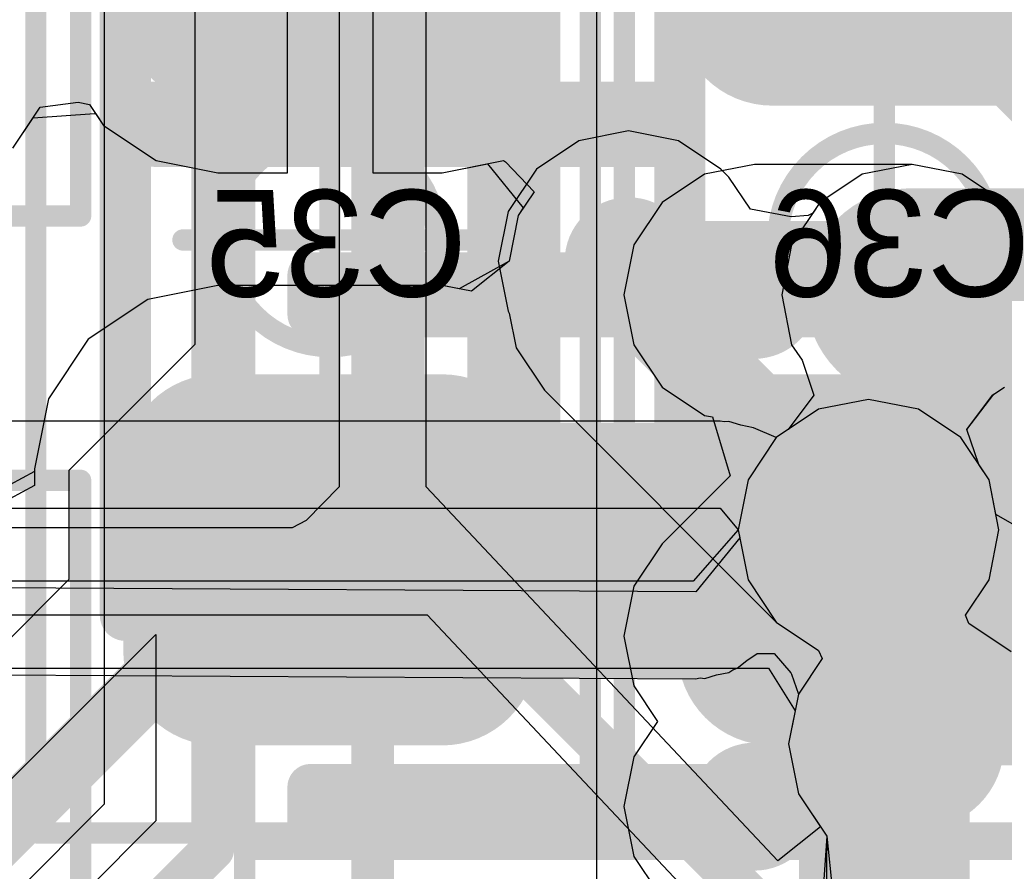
# Model space of a CAD drawing. Header units: millimetres. Extents: x -2 to 68, y -2 to 27.4.
# Tile 11 of 256: x 8.2 to 10.6, y 3.1 to 5.1. Entities that reach past the tile are written whole.
import ezdxf

# ---------------------------------------------------------------- set-up
doc = ezdxf.new("R2010")
doc.units = ezdxf.units.MM
for name, color, linetype in [('BottomLayer', 5, 'Continuous'), ('BottomPaste', 16, 'Continuous'), ('BottomSolder', 6, 'Continuous'), ('DrillGuide', 244, 'Continuous'), ('Mechanical10', 56, 'Continuous'), ('Mechanical13', 56, 'Continuous'), ('Mechanical15', 56, 'Continuous'), ('Mechanical17', 56, 'Continuous'), ('Mechanical6', 56, 'Continuous'), ('MidLayer1', 16, 'Continuous'), ('MidLayer2', 76, 'Continuous'), ('MidLayer3', 90, 'Continuous'), ('MidLayer4', 156, 'Continuous'), ('MidLayer5', 130, 'Continuous'), ('MidLayer6', 216, 'Continuous'), ('MidLayer7', 6, 'Continuous'), ('MidLayer8', 54, 'Continuous'), ('MultiLayer', 9, 'Continuous'), ('TopLayer', 1, 'Continuous'), ('TopPaste', 8, 'Continuous'), ('TopSolder', 216, 'Continuous'), ('ViaHoleLayer', 16, 'Continuous')]:
    doc.layers.add(name, color=color, linetype=linetype)

# ---------------------------------------------------------------- blocks, each defined once
blk = doc.blocks.new('QFN40P700X700X100_HS_57L_226')
at = {"layer": 'Mechanical13', "const_width": 0.1}
blk.add_lwpolyline([(3.55, 3.55), (3.55, -3.55)], dxfattribs=at)
at = {"layer": 'Mechanical15', "const_width": 0.05}
blk.add_lwpolyline([(3.85, 3.85), (3.85, -3.85)], dxfattribs=at)
at = {"layer": 'TopLayer', "const_width": 0.054}
for points in [[(2.827, 1.846, 1), (2.881, 1.846, 1)], [(3.669, 1.846, 1), (3.723, 1.846, 1)], [(2.827, 1.754, 1), (2.881, 1.754, 1)], [(3.669, 1.754, 1), (3.723, 1.754, 1)], [(2.827, 1.446, 1), (2.881, 1.446, 1)], [(3.669, 1.446, 1), (3.723, 1.446, 1)], [(2.827, 1.354, 1), (2.881, 1.354, 1)], [(3.669, 1.354, 1), (3.723, 1.354, 1)], [(2.827, 1.046, 1), (2.881, 1.046, 1)], [(3.669, 1.046, 1), (3.723, 1.046, 1)], [(2.827, 0.954, 1), (2.881, 0.954, 1)], [(3.669, 0.954, 1), (3.723, 0.954, 1)], [(2.827, 0.646, 1), (2.881, 0.646, 1)], [(3.669, 0.646, 1), (3.723, 0.646, 1)], [(2.827, 0.554, 1), (2.881, 0.554, 1)], [(3.669, 0.554, 1), (3.723, 0.554, 1)], [(2.827, 0.246, 1), (2.881, 0.246, 1)], [(3.669, 0.246, 1), (3.723, 0.246, 1)], [(2.827, 0.154, 1), (2.881, 0.154, 1)], [(3.669, 0.154, 1), (3.723, 0.154, 1)]]:
    blk.add_lwpolyline(points, format="xyb", close=True, dxfattribs=at)
at = {"layer": 'TopLayer'}
for points in [[(3.696, 1.7), (3.696, 1.9), (2.854, 1.7), (2.854, 1.9)], [(3.75, 1.754), (3.75, 1.846), (2.8, 1.754), (2.8, 1.846)], [(3.696, 1.3), (3.696, 1.5), (2.854, 1.3), (2.854, 1.5)], [(3.75, 1.354), (3.75, 1.446), (2.8, 1.354), (2.8, 1.446)], [(3.696, 0.9), (3.696, 1.1), (2.854, 0.9), (2.854, 1.1)], [(3.75, 0.954), (3.75, 1.046), (2.8, 0.954), (2.8, 1.046)], [(3.696, 0.5), (3.696, 0.7), (2.854, 0.5), (2.854, 0.7)], [(3.75, 0.554), (3.75, 0.646), (2.8, 0.554), (2.8, 0.646)], [(3.696, 0.1), (3.696, 0.3), (2.854, 0.1), (2.854, 0.3)], [(3.75, 0.154), (3.75, 0.246), (2.8, 0.154), (2.8, 0.246)]]:
    blk.add_solid(points, dxfattribs=at)
at = {"layer": 'TopPaste', "const_width": 0.054}
for points in [[(2.827, 1.846, 1), (2.881, 1.846, 1)], [(3.669, 1.846, 1), (3.723, 1.846, 1)], [(2.827, 1.754, 1), (2.881, 1.754, 1)], [(3.669, 1.754, 1), (3.723, 1.754, 1)], [(2.827, 1.446, 1), (2.881, 1.446, 1)], [(3.669, 1.446, 1), (3.723, 1.446, 1)], [(2.827, 1.354, 1), (2.881, 1.354, 1)], [(3.669, 1.354, 1), (3.723, 1.354, 1)], [(2.827, 1.046, 1), (2.881, 1.046, 1)], [(3.669, 1.046, 1), (3.723, 1.046, 1)], [(2.827, 0.954, 1), (2.881, 0.954, 1)], [(3.669, 0.954, 1), (3.723, 0.954, 1)], [(2.827, 0.646, 1), (2.881, 0.646, 1)], [(3.669, 0.646, 1), (3.723, 0.646, 1)], [(2.827, 0.554, 1), (2.881, 0.554, 1)], [(3.669, 0.554, 1), (3.723, 0.554, 1)], [(2.827, 0.246, 1), (2.881, 0.246, 1)], [(3.669, 0.246, 1), (3.723, 0.246, 1)], [(2.827, 0.154, 1), (2.881, 0.154, 1)], [(3.669, 0.154, 1), (3.723, 0.154, 1)]]:
    blk.add_lwpolyline(points, format="xyb", close=True, dxfattribs=at)
at = {"layer": 'TopPaste'}
for points in [[(3.696, 1.7), (3.696, 1.9), (2.854, 1.7), (2.854, 1.9)], [(3.75, 1.754), (3.75, 1.846), (2.8, 1.754), (2.8, 1.846)], [(3.696, 1.3), (3.696, 1.5), (2.854, 1.3), (2.854, 1.5)], [(3.75, 1.354), (3.75, 1.446), (2.8, 1.354), (2.8, 1.446)], [(3.696, 0.9), (3.696, 1.1), (2.854, 0.9), (2.854, 1.1)], [(3.75, 0.954), (3.75, 1.046), (2.8, 0.954), (2.8, 1.046)], [(3.696, 0.5), (3.696, 0.7), (2.854, 0.5), (2.854, 0.7)], [(3.75, 0.554), (3.75, 0.646), (2.8, 0.554), (2.8, 0.646)], [(3.696, 0.1), (3.696, 0.3), (2.854, 0.1), (2.854, 0.3)], [(3.75, 0.154), (3.75, 0.246), (2.8, 0.154), (2.8, 0.246)]]:
    blk.add_solid(points, dxfattribs=at)
at = {"layer": 'TopSolder', "const_width": 0.054}
for points in [[(2.827, 1.846, 1), (2.881, 1.846, 1)], [(3.669, 1.846, 1), (3.723, 1.846, 1)], [(2.827, 1.754, 1), (2.881, 1.754, 1)], [(3.669, 1.754, 1), (3.723, 1.754, 1)], [(2.827, 1.446, 1), (2.881, 1.446, 1)], [(3.669, 1.446, 1), (3.723, 1.446, 1)], [(2.827, 1.354, 1), (2.881, 1.354, 1)], [(3.669, 1.354, 1), (3.723, 1.354, 1)], [(2.827, 1.046, 1), (2.881, 1.046, 1)], [(3.669, 1.046, 1), (3.723, 1.046, 1)], [(2.827, 0.954, 1), (2.881, 0.954, 1)], [(3.669, 0.954, 1), (3.723, 0.954, 1)], [(2.827, 0.646, 1), (2.881, 0.646, 1)], [(3.669, 0.646, 1), (3.723, 0.646, 1)], [(2.827, 0.554, 1), (2.881, 0.554, 1)], [(3.669, 0.554, 1), (3.723, 0.554, 1)], [(2.827, 0.246, 1), (2.881, 0.246, 1)], [(3.669, 0.246, 1), (3.723, 0.246, 1)], [(2.827, 0.154, 1), (2.881, 0.154, 1)], [(3.669, 0.154, 1), (3.723, 0.154, 1)]]:
    blk.add_lwpolyline(points, format="xyb", close=True, dxfattribs=at)
at = {"layer": 'TopSolder'}
for points in [[(3.696, 1.7), (3.696, 1.9), (2.854, 1.7), (2.854, 1.9)], [(3.75, 1.754), (3.75, 1.846), (2.8, 1.754), (2.8, 1.846)], [(3.696, 1.3), (3.696, 1.5), (2.854, 1.3), (2.854, 1.5)], [(3.75, 1.354), (3.75, 1.446), (2.8, 1.354), (2.8, 1.446)], [(3.696, 0.9), (3.696, 1.1), (2.854, 0.9), (2.854, 1.1)], [(3.75, 0.954), (3.75, 1.046), (2.8, 0.954), (2.8, 1.046)], [(3.696, 0.5), (3.696, 0.7), (2.854, 0.5), (2.854, 0.7)], [(3.75, 0.554), (3.75, 0.646), (2.8, 0.554), (2.8, 0.646)], [(3.696, 0.1), (3.696, 0.3), (2.854, 0.1), (2.854, 0.3)], [(3.75, 0.154), (3.75, 0.246), (2.8, 0.154), (2.8, 0.246)]]:
    blk.add_solid(points, dxfattribs=at)
blk = doc.blocks.new('INDC2520X10L_B_288')
at = {"layer": 'Mechanical6', "const_width": 0.05}
for points in [[(1.6, 1.2), (1.6, -1.2)], [(1.6, -1.2), (-1.6, -1.2)]]:
    blk.add_lwpolyline(points, dxfattribs=at)
at = {"layer": 'Mechanical6', "const_width": 0.025}
blk.add_lwpolyline([(1.5875, -1.2, 1), (1.6125, -1.2, 1)], format="xyb", close=True, dxfattribs=at)
blk.add_lwpolyline([(1.5875, -1.2, 1), (1.6125, -1.2, 1)], format="xyb", close=True, dxfattribs=at)
blk = doc.blocks.new('CAP_0603_B_417')
at = {"layer": 'BottomLayer', "const_width": 0.2219}
for points in [[(-0.6478, 0.2631, 1), (-0.4259, 0.2631, 1)], [(0.4259, 0.2631, 1), (0.6478, 0.2631, 1)], [(0.8522, 0.2631, 1), (1.0741, 0.2631, 1)], [(-0.6478, -0.2631, 1), (-0.4259, -0.2631, 1)], [(0.4259, -0.2632, 1), (0.6478, -0.2632, 1)], [(0.8522, -0.2632, 1), (1.0741, -0.2632, 1)]]:
    blk.add_lwpolyline(points, format="xyb", close=True, dxfattribs=at)
at = {"layer": 'BottomLayer'}
for points in [[(0.5369, -0.485), (0.9632, -0.485), (0.5369, 0.485), (0.9632, 0.485)], [(-0.315, 0.2631), (-1.185, 0.2631), (-0.315, -0.2631), (-1.185, -0.2631)], [(0.315, -0.2632), (1.185, -0.2632), (0.315, 0.2631), (1.185, 0.2631)]]:
    blk.add_solid(points, dxfattribs=at)
at = {"layer": 'BottomPaste', "const_width": 0.2219}
for points in [[(-0.6478, 0.2631, 1), (-0.4259, 0.2631, 1)], [(0.4259, 0.2631, 1), (0.6478, 0.2631, 1)], [(0.8522, 0.2631, 1), (1.0741, 0.2631, 1)], [(-0.6478, -0.2631, 1), (-0.4259, -0.2631, 1)], [(0.4259, -0.2632, 1), (0.6478, -0.2632, 1)], [(0.8522, -0.2632, 1), (1.0741, -0.2632, 1)]]:
    blk.add_lwpolyline(points, format="xyb", close=True, dxfattribs=at)
at = {"layer": 'BottomPaste'}
for points in [[(0.5369, -0.485), (0.9632, -0.485), (0.5369, 0.485), (0.9632, 0.485)], [(-0.315, 0.2631), (-1.185, 0.2631), (-0.315, -0.2631), (-1.185, -0.2631)], [(0.315, -0.2632), (1.185, -0.2632), (0.315, 0.2631), (1.185, 0.2631)]]:
    blk.add_solid(points, dxfattribs=at)
at = {"layer": 'BottomSolder', "const_width": 0.2219}
for points in [[(-0.6478, 0.2631, 1), (-0.4259, 0.2631, 1)], [(0.4259, 0.2631, 1), (0.6478, 0.2631, 1)], [(0.8522, 0.2631, 1), (1.0741, 0.2631, 1)], [(-0.6478, -0.2631, 1), (-0.4259, -0.2631, 1)], [(0.4259, -0.2632, 1), (0.6478, -0.2632, 1)], [(0.8522, -0.2632, 1), (1.0741, -0.2632, 1)]]:
    blk.add_lwpolyline(points, format="xyb", close=True, dxfattribs=at)
at = {"layer": 'BottomSolder'}
for points in [[(0.5369, -0.485), (0.9632, -0.485), (0.5369, 0.485), (0.9632, 0.485)], [(-0.315, 0.2631), (-1.185, 0.2631), (-0.315, -0.2631), (-1.185, -0.2631)], [(0.315, -0.2632), (1.185, -0.2632), (0.315, 0.2631), (1.185, 0.2631)]]:
    blk.add_solid(points, dxfattribs=at)
at = {"layer": 'Mechanical10', "const_width": 0.12}
for points in [[(0.88, -0.48), (0.88, 0.48)], [(0.88, -0.48), (-0.88, -0.48)]]:
    blk.add_lwpolyline(points, dxfattribs=at)
at = {"layer": 'Mechanical10', "const_width": 0.06}
blk.add_lwpolyline([(0.85, -0.48, 1), (0.91, -0.48, 1)], format="xyb", close=True, dxfattribs=at)
blk.add_lwpolyline([(0.85, -0.48, 1), (0.91, -0.48, 1)], format="xyb", close=True, dxfattribs=at)
at = {"layer": 'Mechanical6', "const_width": 0.05}
for points in [[(1.39, -0.69), (1.39, 0.69)], [(0, -0.345), (0, 0.345)], [(0.345, 0), (-0.345, 0)], [(1.39, -0.69), (-1.39, -0.69)]]:
    blk.add_lwpolyline(points, dxfattribs=at)
at = {"layer": 'Mechanical6'}
for points, const_width in [([(0.25, 0, 1), (-0.25, 0, 1)], 0.05), ([(-0.3575, 0, 1), (-0.3325, 0, 1)], 0.025), ([(-0.2625, 0, 1), (-0.2375, 0, 1)], 0.025), ([(0.2375, 0, 1), (0.2625, 0, 1)], 0.025), ([(0.3325, 0, 1), (0.3575, 0, 1)], 0.025), ([(-0.0125, -0.345, 1), (0.0125, -0.345, 1)], 0.025), ([(1.3775, -0.69, 1), (1.4025, -0.69, 1)], 0.025), ([(1.3775, -0.69, 1), (1.4025, -0.69, 1)], 0.025)]:
    blk.add_lwpolyline(points, format="xyb", close=True, dxfattribs=dict(at, const_width=const_width))
blk = doc.blocks.new('CAP_0603_B_418')
at = {"layer": 'BottomLayer', "const_width": 0.2219}
for points in [[(-0.6478, 0.2631, 1), (-0.4259, 0.2631, 1)], [(0.4259, 0.2631, 1), (0.6478, 0.2631, 1)], [(0.8522, 0.2631, 1), (1.0741, 0.2631, 1)], [(-0.6478, -0.2631, 1), (-0.4259, -0.2631, 1)], [(0.4259, -0.2631, 1), (0.6478, -0.2631, 1)], [(0.8522, -0.2631, 1), (1.0741, -0.2631, 1)]]:
    blk.add_lwpolyline(points, format="xyb", close=True, dxfattribs=at)
at = {"layer": 'BottomLayer'}
for points in [[(0.5369, -0.485), (0.9632, -0.485), (0.5369, 0.485), (0.9632, 0.485)], [(-0.315, 0.2631), (-1.185, 0.2631), (-0.315, -0.2631), (-1.185, -0.2631)], [(0.315, -0.2631), (1.185, -0.2631), (0.315, 0.2631), (1.185, 0.2631)]]:
    blk.add_solid(points, dxfattribs=at)
at = {"layer": 'BottomPaste', "const_width": 0.2219}
for points in [[(-0.6478, 0.2631, 1), (-0.4259, 0.2631, 1)], [(0.4259, 0.2631, 1), (0.6478, 0.2631, 1)], [(0.8522, 0.2631, 1), (1.0741, 0.2631, 1)], [(-0.6478, -0.2631, 1), (-0.4259, -0.2631, 1)], [(0.4259, -0.2631, 1), (0.6478, -0.2631, 1)], [(0.8522, -0.2631, 1), (1.0741, -0.2631, 1)]]:
    blk.add_lwpolyline(points, format="xyb", close=True, dxfattribs=at)
at = {"layer": 'BottomPaste'}
for points in [[(0.5369, -0.485), (0.9632, -0.485), (0.5369, 0.485), (0.9632, 0.485)], [(-0.315, 0.2631), (-1.185, 0.2631), (-0.315, -0.2631), (-1.185, -0.2631)], [(0.315, -0.2631), (1.185, -0.2631), (0.315, 0.2631), (1.185, 0.2631)]]:
    blk.add_solid(points, dxfattribs=at)
at = {"layer": 'BottomSolder', "const_width": 0.2219}
for points in [[(-0.6478, 0.2631, 1), (-0.4259, 0.2631, 1)], [(0.4259, 0.2631, 1), (0.6478, 0.2631, 1)], [(0.8522, 0.2631, 1), (1.0741, 0.2631, 1)], [(-0.6478, -0.2631, 1), (-0.4259, -0.2631, 1)], [(0.4259, -0.2631, 1), (0.6478, -0.2631, 1)], [(0.8522, -0.2631, 1), (1.0741, -0.2631, 1)]]:
    blk.add_lwpolyline(points, format="xyb", close=True, dxfattribs=at)
at = {"layer": 'BottomSolder'}
for points in [[(0.5369, -0.485), (0.9632, -0.485), (0.5369, 0.485), (0.9632, 0.485)], [(-0.315, 0.2631), (-1.185, 0.2631), (-0.315, -0.2631), (-1.185, -0.2631)], [(0.315, -0.2631), (1.185, -0.2631), (0.315, 0.2631), (1.185, 0.2631)]]:
    blk.add_solid(points, dxfattribs=at)
at = {"layer": 'Mechanical10', "const_width": 0.12}
for points in [[(-0.88, 0.48), (0.88, 0.48)], [(0.88, -0.48), (0.88, 0.48)], [(0.88, -0.48), (-0.88, -0.48)]]:
    blk.add_lwpolyline(points, dxfattribs=at)
at = {"layer": 'Mechanical10', "const_width": 0.06}
for points in [[(0.85, 0.48, 1), (0.91, 0.48, 1)], [(0.85, 0.48, 1), (0.91, 0.48, 1)], [(0.85, -0.48, 1), (0.91, -0.48, 1)], [(0.85, -0.48, 1), (0.91, -0.48, 1)]]:
    blk.add_lwpolyline(points, format="xyb", close=True, dxfattribs=at)
at = {"layer": 'Mechanical6', "const_width": 0.05}
for points in [[(1.39, 0.69), (-1.39, 0.69)], [(1.39, -0.69), (1.39, 0.69)], [(0, -0.345), (0, 0.345)], [(0.345, 0), (-0.345, 0)], [(1.39, -0.69), (-1.39, -0.69)]]:
    blk.add_lwpolyline(points, dxfattribs=at)
at = {"layer": 'Mechanical6'}
for points, const_width in [([(1.3775, 0.69, 1), (1.4025, 0.69, 1)], 0.025), ([(1.3775, 0.69, 1), (1.4025, 0.69, 1)], 0.025), ([(-0.0125, 0.345, 1), (0.0125, 0.345, 1)], 0.025), ([(0.25, 0, 1), (-0.25, 0, 1)], 0.05), ([(-0.3575, 0, 1), (-0.3325, 0, 1)], 0.025), ([(-0.2625, 0, 1), (-0.2375, 0, 1)], 0.025), ([(0.2375, 0, 1), (0.2625, 0, 1)], 0.025), ([(0.3325, 0, 1), (0.3575, 0, 1)], 0.025), ([(-0.0125, -0.345, 1), (0.0125, -0.345, 1)], 0.025), ([(1.3775, -0.69, 1), (1.4025, -0.69, 1)], 0.025), ([(1.3775, -0.69, 1), (1.4025, -0.69, 1)], 0.025)]:
    blk.add_lwpolyline(points, format="xyb", close=True, dxfattribs=dict(at, const_width=const_width))
blk = doc.blocks.new('CAP_0603_B_421')
at = {"layer": 'Mechanical6', "const_width": 0.05}
for points in [[(-1.39, 0.69), (1.39, 0.69)], [(1.39, -0.69), (1.39, 0.69)]]:
    blk.add_lwpolyline(points, dxfattribs=at)
at = {"layer": 'Mechanical6', "const_width": 0.025}
blk.add_lwpolyline([(1.3775, 0.69, 1), (1.4025, 0.69, 1)], format="xyb", close=True, dxfattribs=at)
blk.add_lwpolyline([(1.3775, 0.69, 1), (1.4025, 0.69, 1)], format="xyb", close=True, dxfattribs=at)
blk = doc.blocks.new('CAP_0603_B_426')
at = {"layer": 'Mechanical6', "const_width": 0.05}
for points in [[(-1.39, 0.69), (-1.39, -0.69)], [(1.39, 0.69), (-1.39, 0.69)]]:
    blk.add_lwpolyline(points, dxfattribs=at)
at = {"layer": 'Mechanical6', "const_width": 0.025}
blk.add_lwpolyline([(-1.4025, 0.69, 1), (-1.3775, 0.69, 1)], format="xyb", close=True, dxfattribs=at)
blk.add_lwpolyline([(-1.4025, 0.69, 1), (-1.3775, 0.69, 1)], format="xyb", close=True, dxfattribs=at)

msp = doc.modelspace()

# ---------------------------------------------------------------- linework, layer by layer
at = {"layer": 'BottomLayer'}
for p, q in [((8.875, 4.7863), (8.875, 5.3786)), ((8.875, 4.7863), (8.875, 5.3786)), ((9.075, 5.3786), (9.075, 4.7863)), ((9.075, 5.3786), (9.075, 4.7863)), ((8.2953, 4.9396), (8.3842, 4.952)), ((8.3842, 4.952), (8.411, 4.9464)), ((8.411, 4.9464), (8.4438, 4.8973)), ((8.2312, 4.8438), (8.2953, 4.9396)), ((8.279, 4.9153), (8.4222, 4.9254)), ((8.4222, 4.9254), (8.426, 4.924)), ((8.426, 4.924), (8.4438, 4.8973)), ((8.2312, 4.8438), (8.279, 4.9153)), ((8.4438, 4.8973), (8.5668, 4.8152)), ((8.4438, 4.8973), (8.5668, 4.8152)), ((8.5668, 4.8152), (8.7119, 4.7863)), ((8.5668, 4.8152), (8.7119, 4.7863)), ((9.2382, 4.7863), (9.3819, 4.8149)), ((9.2382, 4.7863), (9.3444, 4.8074)), ((9.3444, 4.8074), (9.4281, 4.704)), ((9.3819, 4.8149), (9.3866, 4.8117)), ((9.3866, 4.8117), (9.4532, 4.7416)), ((8.7119, 4.7863), (8.875, 4.7863)), ((8.7119, 4.7863), (8.875, 4.7863)), ((9.075, 4.7863), (9.2382, 4.7863)), ((9.075, 4.7863), (9.2382, 4.7863)), ((9.4532, 4.7416), (9.416, 4.6859)), ((9.4281, 4.704), (9.416, 4.6859)), ((9.416, 4.6859), (9.3946, 4.5786)), ((9.416, 4.6859), (9.3946, 4.5786)), ((9.3946, 4.5786), (9.278, 4.5139)), ((9.3946, 4.5786), (9.3067, 4.5082)), ((8.7119, 4.5218), (8.5473, 4.4891)), ((8.7119, 4.5218), (8.5473, 4.4891)), ((9.2382, 4.5218), (8.7119, 4.5218)), ((9.2382, 4.5218), (8.7119, 4.5218)), ((9.278, 4.5139), (9.2382, 4.5218)), ((9.3067, 4.5082), (9.2382, 4.5218)), ((8.5473, 4.4891), (8.4077, 4.3959)), ((8.5473, 4.4891), (8.4077, 4.3959)), ((8.4077, 4.3959), (8.3145, 4.2563)), ((8.4077, 4.3959), (8.3145, 4.2563)), ((8.3145, 4.2563), (8.2817, 4.0917)), ((8.3145, 4.2563), (8.2817, 4.0917)), ((8.2817, 4.0917), (8.2817, 4.0854)), ((8.2817, 4.0917), (8.2817, 4.0529)), ((8.2817, 4.0854), (8.1547, 4.0175)), ((8.2817, 4.0529), (8.1817, 3.9994))]:
    msp.add_line(p, q, dxfattribs=at)
for points, const_width in [([(9.6, 4.5786, 1), (9.75, 4.5786, 1)], 0.15), ([(9.6571, 4.5982, 1), (9.7321, 4.5982, 1)], 0.075), ([(9.6571, 4.5982, 1), (9.7321, 4.5982, 1)], 0.075), ([(9.6375, 4.5786, 1), (9.7125, 4.5786, 1)], 0.075), ([(8.875, 3.8786, 1), (9.075, 3.8786, 1)], 0.2), ([(10.175, 3.8786, 1), (10.375, 3.8786, 1)], 0.2), ([(10.175, 3.8786, 1), (10.375, 3.8786, 1)], 0.2)]:
    msp.add_lwpolyline(points, format="xyb", close=True, dxfattribs=dict(at, const_width=const_width))
for points, const_width in [([(9.675, 4.5786), (9.6946, 4.5982)], 0.15), ([(9.6946, 4.5982), (14.2554, 4.5982)], 0.15), ([(8.975, 3.8786), (10.275, 3.8786)], 0.4), ([(10.275, 2.125), (10.275, 3.8786)], 0.4)]:
    msp.add_lwpolyline(points, dxfattribs=dict(at, const_width=const_width))
at = {"layer": 'DrillGuide'}
for points, const_width in [([(9.65, 4.5786, 1), (9.7, 4.5786, 1)], 0.05), ([(10.29, 4.5, 1), (10.39, 4.5, 1)], 0.1), ([(9.945, 4.5, 1), (9.995, 4.5, 1)], 0.05), ([(10.1877, 3.949, 1), (10.2877, 3.949, 1)], 0.1), ([(9.945, 3.7, 1), (9.995, 3.7, 1)], 0.05), ([(10.3058, 3.447, 1), (10.4058, 3.447, 1)], 0.1), ([(9.945, 3.3, 1), (9.995, 3.3, 1)], 0.05)]:
    msp.add_lwpolyline(points, format="xyb", close=True, dxfattribs=dict(at, const_width=const_width))
at = {"layer": 'MidLayer1'}
for p, q in [((9.97, 4.8059), (9.8529, 4.7826)), ((10.34, 4.8059), (9.97, 4.8059)), ((10.4571, 4.7826), (10.34, 4.8059)), ((9.8529, 4.7826), (9.7537, 4.7163)), ((10.5563, 4.7163), (10.4571, 4.7826)), ((9.7537, 4.7163), (9.6874, 4.6171)), ((9.6874, 4.6171), (9.6641, 4.5)), ((9.6641, 4.5), (9.6874, 4.3829)), ((9.6874, 4.3829), (9.7537, 4.2837)), ((9.7537, 4.2837), (9.8529, 4.2174)), ((10.5284, 4.2651), (10.5563, 4.2837)), ((10.4682, 4.1844), (10.5284, 4.2651)), ((9.8529, 4.2174), (9.8715, 4.2137)), ((9.8715, 4.2137), (9.9133, 4.0759)), ((10.496, 4.1023), (10.4682, 4.1844)), ((10.5203, 4.066), (10.496, 4.1023)), ((9.9133, 4.0759), (9.7537, 3.9163)), ((10.5436, 3.949), (10.5203, 4.066)), ((10.5203, 3.8319), (10.5436, 3.949)), ((9.7537, 3.9163), (9.6874, 3.8171)), ((9.6874, 3.8171), (9.6641, 3.7)), ((10.4649, 3.749), (10.5203, 3.8319)), ((10.4729, 3.7296), (10.4649, 3.749)), ((10.5721, 3.6633), (10.4729, 3.7296)), ((9.6641, 3.7), (9.6874, 3.5829)), ((9.6874, 3.5829), (9.7428, 3.5)), ((9.7428, 3.5), (9.6874, 3.4171)), ((9.6874, 3.4171), (9.6641, 3.3)), ((9.6641, 3.3), (9.6874, 3.1829)), ((9.6874, 3.1829), (9.7428, 3.1))]:
    msp.add_line(p, q, dxfattribs=at)
for points, const_width in [([(10.24, 4.5, 1), (10.44, 4.5, 1)], 0.2), ([(9.895, 4.5, 1), (10.045, 4.5, 1)], 0.15), ([(9.92, 4.5, 1), (10.02, 4.5, 1)], 0.1), ([(10.29, 4.5, 1), (10.39, 4.5, 1)], 0.1), ([(10.1377, 3.949, 1), (10.3377, 3.949, 1)], 0.2), ([(10.169, 3.949, 1), (10.269, 3.949, 1)], 0.1), ([(10.169, 3.949, 1), (10.269, 3.949, 1)], 0.1), ([(10.1877, 3.949, 1), (10.2877, 3.949, 1)], 0.1), ([(9.895, 3.7, 1), (10.045, 3.7, 1)], 0.15), ([(9.92, 3.7, 1), (10.02, 3.7, 1)], 0.1), ([(10.2558, 3.447, 1), (10.4558, 3.447, 1)], 0.2), ([(10.3058, 3.447, 1), (10.4058, 3.447, 1)], 0.1), ([(9.895, 3.3, 1), (10.045, 3.3, 1)], 0.15), ([(9.92, 3.3, 1), (10.02, 3.3, 1)], 0.1), ([(10.1589, 3.3, 1), (10.2589, 3.3, 1)], 0.1), ([(10.1589, 3.3, 1), (10.2589, 3.3, 1)], 0.1)]:
    msp.add_lwpolyline(points, format="xyb", close=True, dxfattribs=dict(at, const_width=const_width))
at = {"layer": 'MidLayer1', "const_width": 0.2}
for points in [[(9.97, 4.5), (10.34, 4.5)], [(9.97, 3.7), (10.219, 3.949)], [(10.219, 3.949), (10.2377, 3.949)], [(10.2089, 3.3), (10.3558, 3.447)], [(9.97, 3.3), (10.2089, 3.3)]]:
    msp.add_lwpolyline(points, dxfattribs=at)
at = {"layer": 'MidLayer2'}
for p, q in [((10.34, 4.8059), (10.2229, 4.7826)), ((10.4571, 4.7826), (10.34, 4.8059)), ((10.2229, 4.7826), (10.1237, 4.7163)), ((10.5563, 4.7163), (10.4571, 4.7826)), ((10.1237, 4.7163), (10.0574, 4.6171)), ((10.0574, 4.6171), (10.0341, 4.5)), ((10.0341, 4.5), (10.0574, 4.3829)), ((10.0574, 4.3829), (10.0817, 4.3466)), ((10.0817, 4.3466), (10.1094, 4.2646)), ((10.5284, 4.2651), (10.5563, 4.2837)), ((10.1094, 4.2646), (10.0493, 4.1839)), ((10.4682, 4.1844), (10.5284, 4.2651)), ((10.0493, 4.1839), (10.0214, 4.1653)), ((10.496, 4.1023), (10.4682, 4.1844)), ((10.0214, 4.1653), (9.9551, 4.066)), ((10.5203, 4.066), (10.496, 4.1023)), ((9.9551, 4.066), (9.9318, 3.949)), ((10.5436, 3.949), (10.5203, 4.066)), ((9.9318, 3.949), (9.9551, 3.8319)), ((10.5203, 3.8319), (10.5436, 3.949)), ((9.9551, 3.8319), (10.0214, 3.7327)), ((10.4649, 3.749), (10.5203, 3.8319)), ((10.4729, 3.7296), (10.4649, 3.749)), ((10.0214, 3.7327), (10.1206, 3.6664)), ((10.5721, 3.6633), (10.4729, 3.7296)), ((10.1206, 3.6664), (10.1287, 3.647)), ((10.1287, 3.647), (10.0732, 3.564)), ((10.0732, 3.564), (10.05, 3.447)), ((10.05, 3.447), (10.0732, 3.3299)), ((10.0732, 3.3299), (10.1395, 3.2307)), ((10.1395, 3.2307), (10.1381, 3.0789))]:
    msp.add_line(p, q, dxfattribs=at)
at = {"layer": 'MidLayer2', "const_width": 0.2}
for points in [[(10.24, 4.5, 1), (10.44, 4.5, 1)], [(10.1377, 3.949, 1), (10.3377, 3.949, 1)], [(10.2558, 3.447, 1), (10.4558, 3.447, 1)]]:
    msp.add_lwpolyline(points, format="xyb", close=True, dxfattribs=at)
at = {"layer": 'MidLayer3'}
for p, q in [((9.2, 4.05), (9.2, 7.875)), ((8.9961, 7.0394), (8.9961, 4.05)), ((10.2377, 4.2548), (10.1206, 4.2316)), ((10.3547, 4.2316), (10.2377, 4.2548)), ((10.1206, 4.2316), (10.0214, 4.1653)), ((10.454, 4.1653), (10.3547, 4.2316)), ((10.0214, 4.1653), (9.9551, 4.066)), ((10.5203, 4.066), (10.454, 4.1653)), ((9.9551, 4.066), (9.9318, 3.949)), ((10.5436, 3.949), (10.5203, 4.066)), ((8.9961, 4.05), (8.9186, 3.9707)), ((10.0252, 3.1732), (9.2, 4.05)), ((8.8858, 3.9539), (5, 3.9539)), ((8.9186, 3.9707), (8.8858, 3.9539)), ((9.9318, 3.949), (9.9551, 3.8319)), ((10.5203, 3.8319), (10.5436, 3.949)), ((9.9551, 3.8319), (10.0214, 3.7327)), ((10.4649, 3.749), (10.5203, 3.8319)), ((5, 3.75), (9.2023, 3.75)), ((9.2023, 3.75), (9.8767, 3.0335)), ((10.4729, 3.7296), (10.4649, 3.749)), ((10.0214, 3.7327), (10.1206, 3.6664)), ((10.5721, 3.6633), (10.4729, 3.7296)), ((10.1206, 3.6664), (10.1287, 3.647)), ((10.1287, 3.647), (10.0732, 3.564)), ((10.0732, 3.564), (10.05, 3.447)), ((10.05, 3.447), (10.0732, 3.3299)), ((10.0732, 3.3299), (10.1249, 3.2526)), ((10.1249, 3.2526), (10.0252, 3.1732))]:
    msp.add_line(p, q, dxfattribs=at)
at = {"layer": 'MidLayer3', "const_width": 0.2}
for points in [[(10.24, 4.5, 1), (10.44, 4.5, 1)], [(10.1377, 3.949, 1), (10.3377, 3.949, 1)], [(10.2558, 3.447, 1), (10.4558, 3.447, 1)]]:
    msp.add_lwpolyline(points, format="xyb", close=True, dxfattribs=at)
at = {"layer": 'MidLayer4'}
for p, q in [((9.675, 4.8845), (9.558, 4.8612)), ((9.7921, 4.8612), (9.675, 4.8845)), ((9.558, 4.8612), (9.4587, 4.7949)), ((9.8913, 4.7949), (9.7921, 4.8612)), ((10.34, 4.8059), (10.2229, 4.7826)), ((10.4571, 4.7826), (10.34, 4.8059)), ((9.4587, 4.7949), (9.3924, 4.6956)), ((9.9104, 4.7757), (9.8913, 4.7949)), ((10.2229, 4.7826), (10.1237, 4.7163)), ((10.5563, 4.7163), (10.4571, 4.7826)), ((9.9606, 4.7007), (9.9104, 4.7757)), ((10.1237, 4.7163), (10.1072, 4.6916)), ((9.3924, 4.6956), (9.3691, 4.5786)), ((10.0563, 4.6831), (9.9606, 4.7007)), ((10.1072, 4.6916), (10.096, 4.6863)), ((10.096, 4.6863), (10.0563, 4.6831)), ((9.3691, 4.5786), (9.3924, 4.4615)), ((9.3924, 4.4615), (9.3953, 4.4572)), ((9.3953, 4.4572), (9.4115, 4.3755)), ((9.4115, 4.3755), (9.4778, 4.2762)), ((9.4778, 4.2762), (10.0214, 3.7327)), ((10.5316, 4.2672), (10.5563, 4.2837)), ((10.4683, 4.1841), (10.5316, 4.2672)), ((10.496, 4.1023), (10.4683, 4.1841)), ((10.5203, 4.066), (10.496, 4.1023)), ((10.5436, 3.949), (10.5203, 4.066)), ((10.5203, 3.8319), (10.5436, 3.949)), ((10.4649, 3.749), (10.5203, 3.8319)), ((10.4729, 3.7296), (10.4649, 3.749)), ((10.0214, 3.7327), (10.0214, 3.7327)), ((10.0214, 3.7327), (10.1206, 3.6664)), ((10.5721, 3.6633), (10.4729, 3.7296)), ((10.1206, 3.6664), (10.1287, 3.647)), ((10.1287, 3.647), (10.0732, 3.564)), ((10.0732, 3.564), (10.05, 3.447)), ((10.05, 3.447), (10.0732, 3.3299)), ((10.0732, 3.3299), (10.1395, 3.2307)), ((10.1395, 3.2307), (10.1381, 3.0789))]:
    msp.add_line(p, q, dxfattribs=at)
for points, const_width in [([(9.6, 4.5786, 1), (9.75, 4.5786, 1)], 0.15), ([(10.24, 4.5, 1), (10.44, 4.5, 1)], 0.2), ([(9.625, 4.5786, 1), (9.725, 4.5786, 1)], 0.1), ([(9.6441, 4.5594, 1), (9.7441, 4.5594, 1)], 0.1), ([(9.6441, 4.5594, 1), (9.7441, 4.5594, 1)], 0.1), ([(9.6441, 4.4925, 1), (9.7441, 4.4925, 1)], 0.1), ([(9.6441, 4.4925, 1), (9.7441, 4.4925, 1)], 0.1), ([(10.1377, 3.949, 1), (10.3377, 3.949, 1)], 0.2), ([(10.1877, 3.949, 1), (10.2877, 3.949, 1)], 0.1), ([(10.2558, 3.447, 1), (10.4558, 3.447, 1)], 0.2)]:
    msp.add_lwpolyline(points, format="xyb", close=True, dxfattribs=dict(at, const_width=const_width))
at = {"layer": 'MidLayer4', "const_width": 0.2}
for points in [[(9.675, 4.5786), (9.6941, 4.5594)], [(9.6941, 4.4925), (9.6941, 4.5594)], [(9.6941, 4.4925), (10.2377, 3.949)]]:
    msp.add_lwpolyline(points, dxfattribs=at)
at = {"layer": 'MidLayer5'}
for p, q in [((8.4451, 7.1246), (8.4451, 3.3056)), ((8.4451, 3.3056), (8.1944, 3.0549))]:
    msp.add_line(p, q, dxfattribs=at)
for points, const_width in [([(9.1469, 3.9031), (9.1469, 12.1601)], 0.1), ([(9.3469, 4.1478), (9.3469, 12.0684)], 0.1), ([(8.7, 3.2), (8.7, 7.2967)], 0.1), ([(9.6691, 5.9528), (10.8186, 4.8033)], 0.2), ([(9.3469, 4.1478), (10.0477, 3.447)], 0.1), ([(9.1469, 3.9031), (10.1031, 2.9469)], 0.1), ([(10.0477, 3.447), (10.3558, 3.447)], 0.1), ([(10.3558, 3.447), (10.653, 3.447)], 0.1), ([(8.3, 2.8), (8.7, 3.2)], 0.1)]:
    msp.add_lwpolyline(points, dxfattribs=dict(at, const_width=const_width))
for points, const_width in [([(10.24, 4.5, 1), (10.44, 4.5, 1)], 0.2), ([(9.3219, 4.1478, 1), (9.3719, 4.1478, 1)], 0.05), ([(9.3219, 4.1478, 1), (9.3719, 4.1478, 1)], 0.05), ([(10.1377, 3.949, 1), (10.3377, 3.949, 1)], 0.2), ([(9.1219, 3.9031, 1), (9.1719, 3.9031, 1)], 0.05), ([(9.1219, 3.9031, 1), (9.1719, 3.9031, 1)], 0.05), ([(10.2558, 3.447, 1), (10.4558, 3.447, 1)], 0.2), ([(10.0227, 3.447, 1), (10.0727, 3.447, 1)], 0.05), ([(10.0227, 3.447, 1), (10.0727, 3.447, 1)], 0.05), ([(10.3308, 3.447, 1), (10.3808, 3.447, 1)], 0.05), ([(10.3308, 3.447, 1), (10.3808, 3.447, 1)], 0.05), ([(8.675, 3.2, 1), (8.725, 3.2, 1)], 0.05), ([(8.675, 3.2, 1), (8.725, 3.2, 1)], 0.05)]:
    msp.add_lwpolyline(points, format="xyb", close=True, dxfattribs=dict(at, const_width=const_width))
at = {"layer": 'MidLayer6'}
for p, q in [((10.34, 4.8059), (10.2229, 4.7826)), ((10.4571, 4.7826), (10.34, 4.8059)), ((10.2229, 4.7826), (10.1237, 4.7163)), ((10.5563, 4.7163), (10.4571, 4.7826)), ((10.1237, 4.7163), (10.0574, 4.6171)), ((10.0574, 4.6171), (10.0341, 4.5)), ((10.0341, 4.5), (10.0574, 4.3829)), ((10.0574, 4.3829), (10.0817, 4.3466)), ((10.0817, 4.3466), (10.1094, 4.2646)), ((10.5284, 4.2651), (10.5563, 4.2837)), ((10.1094, 4.2646), (10.0493, 4.1839)), ((10.4682, 4.1844), (10.5284, 4.2651)), ((10.0493, 4.1839), (10.0214, 4.1653)), ((10.496, 4.1023), (10.4682, 4.1844)), ((10.0214, 4.1653), (9.9551, 4.066)), ((10.5203, 4.066), (10.496, 4.1023)), ((9.9551, 4.066), (9.9318, 3.949)), ((10.5364, 3.985), (10.5203, 4.066)), ((10.6282, 3.9323), (10.5364, 3.985)), ((9.9318, 3.949), (9.9356, 3.9301)), ((9.9356, 3.9301), (9.8328, 3.8037)), ((9.8328, 3.8037), (6.6789, 3.8211)), ((9.9521, 3.6428), (9.9762, 3.6587)), ((9.9762, 3.6587), (10.0162, 3.6587)), ((10.0162, 3.6587), (10.0551, 3.614)), ((9.9299, 3.6243), (9.9521, 3.6428)), ((8.0514, 3.6096), (9.8317, 3.5998)), ((9.8538, 3.6008), (9.8814, 3.6094)), ((9.8814, 3.6094), (9.9098, 3.6149)), ((9.9098, 3.6149), (9.9192, 3.621)), ((9.9192, 3.621), (9.9299, 3.6243)), ((10.0551, 3.614), (10.0569, 3.6104)), ((10.0569, 3.6104), (10.0732, 3.564)), ((9.8317, 3.5998), (9.8427, 3.6019)), ((9.8427, 3.6019), (9.8538, 3.6008)), ((10.0732, 3.564), (10.05, 3.447)), ((10.05, 3.447), (10.0732, 3.3299)), ((10.0732, 3.3299), (10.1395, 3.2307)), ((10.1395, 3.2307), (10.1531, 3.1014))]:
    msp.add_line(p, q, dxfattribs=at)
at = {"layer": 'MidLayer6', "const_width": 0.2}
for points in [[(10.24, 4.5, 1), (10.44, 4.5, 1)], [(10.1377, 3.949, 1), (10.3377, 3.949, 1)], [(10.2558, 3.447, 1), (10.4558, 3.447, 1)]]:
    msp.add_lwpolyline(points, format="xyb", close=True, dxfattribs=at)
at = {"layer": 'MidLayer7'}
for p, q in [((10.34, 4.8059), (10.2229, 4.7826)), ((10.4571, 4.7826), (10.34, 4.8059)), ((10.2229, 4.7826), (10.1237, 4.7163)), ((10.5563, 4.7163), (10.4571, 4.7826)), ((10.1237, 4.7163), (10.0574, 4.6171)), ((10.0574, 4.6171), (10.0341, 4.5)), ((10.0341, 4.5), (10.0574, 4.3829)), ((10.0574, 4.3829), (10.0817, 4.3466)), ((10.0817, 4.3466), (10.1094, 4.2646)), ((10.1094, 4.2646), (10.0493, 4.1839)), ((9.8899, 4.2039), (8.2, 4.2039)), ((9.8998, 4.2019), (9.8899, 4.2039)), ((9.9099, 4.2029), (9.8998, 4.2019)), ((9.9386, 4.1942), (9.9099, 4.2029)), ((9.968, 4.1884), (9.9386, 4.1942)), ((10.0214, 4.1653), (9.968, 4.1884)), ((10.0493, 4.1839), (10.0214, 4.1653)), ((8.2, 4), (9.8899, 4)), ((9.8899, 4), (9.9318, 3.949)), ((9.9318, 3.949), (9.9551, 3.8319)), ((9.9551, 3.8319), (10.0214, 3.7327)), ((10.0214, 3.7327), (10.1206, 3.6664)), ((10.1206, 3.6664), (10.1287, 3.647)), ((10.1287, 3.647), (10.0732, 3.564)), ((10.0732, 3.564), (10.05, 3.447)), ((10.05, 3.447), (10.0732, 3.3299)), ((10.0732, 3.3299), (10.1395, 3.2307)), ((10.1395, 3.2307), (10.1281, 3.0639))]:
    msp.add_line(p, q, dxfattribs=at)
at = {"layer": 'MidLayer7', "const_width": 0.2}
for points in [[(10.24, 4.5, 1), (10.44, 4.5, 1)], [(10.1377, 3.949, 1), (10.3377, 3.949, 1)], [(10.2558, 3.447, 1), (10.4558, 3.447, 1)]]:
    msp.add_lwpolyline(points, format="xyb", close=True, dxfattribs=at)
at = {"layer": 'MidLayer8'}
for p, q in [((10.2377, 4.2548), (10.1206, 4.2316)), ((10.3547, 4.2316), (10.2377, 4.2548)), ((10.1206, 4.2316), (10.0214, 4.1653)), ((10.454, 4.1653), (10.3547, 4.2316)), ((10.0214, 4.1653), (9.9551, 4.066)), ((10.5203, 4.066), (10.454, 4.1653)), ((9.9551, 4.066), (9.9318, 3.949)), ((10.5436, 3.949), (10.5203, 4.066)), ((9.9318, 3.949), (9.8262, 3.8289)), ((10.5203, 3.8319), (10.5436, 3.949)), ((9.8262, 3.8289), (6.2701, 3.8289)), ((10.4649, 3.749), (10.5203, 3.8319)), ((10.4729, 3.7296), (10.4649, 3.749)), ((10.5721, 3.6633), (10.4729, 3.7296)), ((6.2701, 3.625), (10.0029, 3.625)), ((10.0029, 3.625), (10.0655, 3.525)), ((10.0655, 3.525), (10.05, 3.447)), ((10.05, 3.447), (10.0732, 3.3299)), ((10.0732, 3.3299), (10.1395, 3.2307)), ((10.1395, 3.2307), (10.1531, 3.1014))]:
    msp.add_line(p, q, dxfattribs=at)
at = {"layer": 'MidLayer8', "const_width": 0.5}
for points in [[(10.34, 4.5), (10.7828, 4.5)], [(10.7828, 4.5), (11.225, 4.0578)]]:
    msp.add_lwpolyline(points, dxfattribs=at)
at = {"layer": 'MidLayer8'}
for points, const_width in [([(10.215, 4.5, 1), (10.465, 4.5, 1)], 0.25), ([(10.6578, 4.5, 1), (10.9078, 4.5, 1)], 0.25), ([(10.6578, 4.5, 1), (10.9078, 4.5, 1)], 0.25), ([(10.24, 4.5, 1), (10.44, 4.5, 1)], 0.2), ([(10.1377, 3.949, 1), (10.3377, 3.949, 1)], 0.2), ([(10.2558, 3.447, 1), (10.4558, 3.447, 1)], 0.2)]:
    msp.add_lwpolyline(points, format="xyb", close=True, dxfattribs=dict(at, const_width=const_width))
at = {"layer": 'MultiLayer'}
for points, const_width in [([(9.6, 4.5786, 1), (9.75, 4.5786, 1)], 0.15), ([(10.24, 4.5, 1), (10.44, 4.5, 1)], 0.2), ([(9.895, 4.5, 1), (10.045, 4.5, 1)], 0.15), ([(10.1377, 3.949, 1), (10.3377, 3.949, 1)], 0.2), ([(9.895, 3.7, 1), (10.045, 3.7, 1)], 0.15), ([(10.2558, 3.447, 1), (10.4558, 3.447, 1)], 0.2), ([(9.895, 3.3, 1), (10.045, 3.3, 1)], 0.15)]:
    msp.add_lwpolyline(points, format="xyb", close=True, dxfattribs=dict(at, const_width=const_width))
at = {"layer": 'TopLayer'}
for p, q in [((9.6, 8), (9.6, 2.1)), ((8.6582, 5.4), (8.6582, 4.3839)), ((8.6582, 4.3839), (8.3627, 4.0884)), ((8.3627, 4.0884), (8.3627, 3.8329)), ((8.3627, 3.8329), (7.9798, 3.45)), ((7.9625, 3.1), (8.5666, 3.704)), ((8.5666, 3.704), (8.5666, 3.2666)), ((8.5666, 3.2666), (8.3393, 3.0393))]:
    msp.add_line(p, q, dxfattribs=at)
for points, const_width in [([(8.5627, 4.9), (9.35, 4.9)], 0.2), ([(9.35, 4.5), (9.97, 4.5)], 0.2), ([(8.6414, 3.9695), (8.7719, 4.1)], 0.15), ([(8.7719, 4.1), (9.35, 4.1)], 0.15), ([(8.6414, 3.6792), (8.6414, 3.9695)], 0.15), ([(9.35, 3.7), (9.97, 3.7)], 0.2), ([(7.5, 2.5378), (8.6414, 3.6792)], 0.15), ([(9.35, 3.3), (9.97, 3.3)], 0.2)]:
    msp.add_lwpolyline(points, dxfattribs=dict(at, const_width=const_width))
for points, const_width in [([(8.5127, 4.9, 1), (8.6127, 4.9, 1)], 0.1), ([(9.3, 4.9, 1), (9.4, 4.9, 1)], 0.1), ([(9.895, 4.5, 1), (10.045, 4.5, 1)], 0.15), ([(9.3, 4.5, 1), (9.4, 4.5, 1)], 0.1), ([(9.92, 4.5, 1), (10.02, 4.5, 1)], 0.1), ([(8.7344, 4.1, 1), (8.8094, 4.1, 1)], 0.075), ([(8.7344, 4.1, 1), (8.8094, 4.1, 1)], 0.075), ([(9.3125, 4.1, 1), (9.3875, 4.1, 1)], 0.075), ([(8.6039, 3.9695, 1), (8.6789, 3.9695, 1)], 0.075), ([(8.6039, 3.9695, 1), (8.6789, 3.9695, 1)], 0.075), ([(9.895, 3.7, 1), (10.045, 3.7, 1)], 0.15), ([(9.3, 3.7, 1), (9.4, 3.7, 1)], 0.1), ([(9.92, 3.7, 1), (10.02, 3.7, 1)], 0.1), ([(8.6039, 3.6792, 1), (8.6789, 3.6792, 1)], 0.075), ([(8.6039, 3.6792, 1), (8.6789, 3.6792, 1)], 0.075), ([(9.895, 3.3, 1), (10.045, 3.3, 1)], 0.15), ([(9.3, 3.3, 1), (9.4, 3.3, 1)], 0.1), ([(9.92, 3.3, 1), (10.02, 3.3, 1)], 0.1)]:
    msp.add_lwpolyline(points, format="xyb", close=True, dxfattribs=dict(at, const_width=const_width))
at = {"layer": 'ViaHoleLayer'}
for points, const_width in [([(9.65, 4.5786, 1), (9.7, 4.5786, 1)], 0.05), ([(10.29, 4.5, 1), (10.39, 4.5, 1)], 0.1), ([(9.945, 4.5, 1), (9.995, 4.5, 1)], 0.05), ([(10.1877, 3.949, 1), (10.2877, 3.949, 1)], 0.1), ([(9.945, 3.7, 1), (9.995, 3.7, 1)], 0.05), ([(10.3058, 3.447, 1), (10.4058, 3.447, 1)], 0.1), ([(9.945, 3.3, 1), (9.995, 3.3, 1)], 0.05)]:
    msp.add_lwpolyline(points, format="xyb", close=True, dxfattribs=dict(at, const_width=const_width))

# ---------------------------------------------------------------- block references
for name, p, rotation in [('QFN40P700X700X100_HS_57L_226', (12.625, 5.1), 180), ('CAP_0603_B_426', (7, 5.375), 180), ('CAP_0603_B_418', (8.975, 4.6286), 270), ('CAP_0603_B_417', (10.275, 4.6286), 270), ('INDC2520X10L_B_288', (10.375, 2), 180)]:
    msp.add_blockref(name, p, dxfattribs=dict(rotation=rotation))
msp.add_blockref('CAP_0603_B_421', (7, 3.375))

# ---------------------------------------------------------------- texts
at = {"layer": 'Mechanical17', "text_generation_flag": 2}
for s, p in [('C35', (9.2964, 4.4958)), ('C36', (10.6172, 4.4958))]:
    msp.add_text(s, height=0.25, dxfattribs=at).set_placement(p)

doc.saveas('drawing.dxf')
